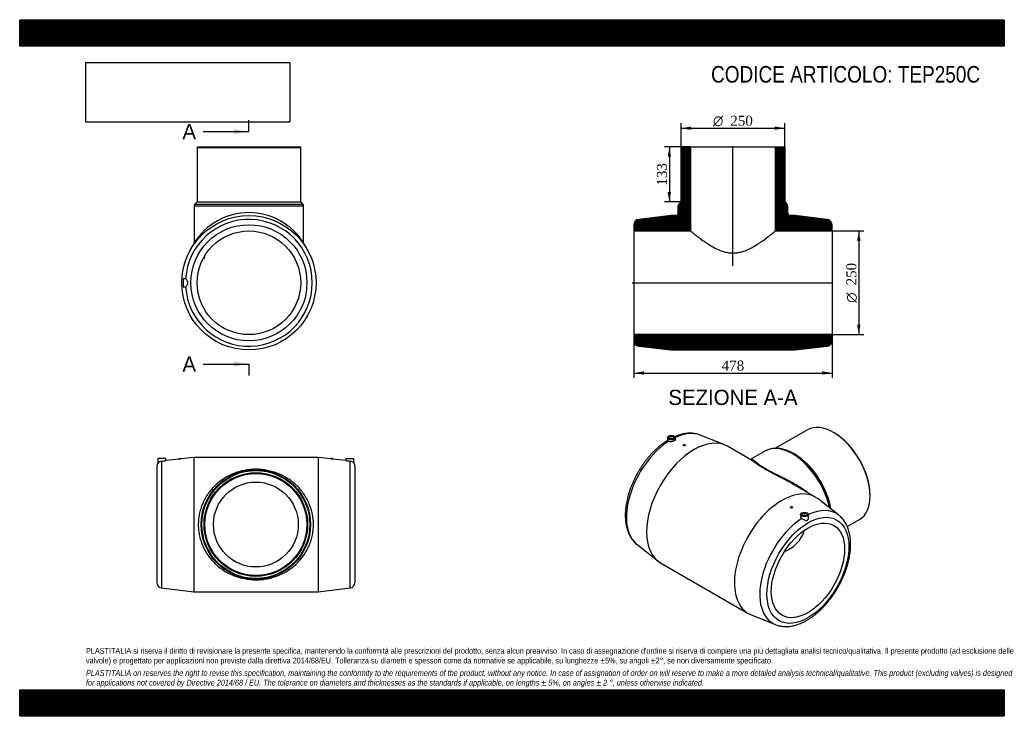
# Model space of a CAD drawing. Header units: millimetres. Extents: x 0 to 2376, y 0 to 1680.
import ezdxf
from ezdxf.enums import TextEntityAlignment as Align
from ezdxf.lldxf.tags import DXFTag

# ---------------------------------------------------------------- set-up
doc = ezdxf.new("R2010")
doc.units = ezdxf.units.MM
doc.header["$LTSCALE"] = 8
for name, color, linetype in [('Default', 7, 'Continuous'), ('DV4_Default', 7, 'Continuous'), ('TEP250C', 7, 'Continuous')]:
    doc.layers.add(name, color=color, linetype=linetype)
doc.styles.add('SEACAD_Solid_Edge_ANSI', font='seans.ttf')
doc.styles.add('SEACAD_Solid_Edge_ANSI1_Symbols', font='semeca1.ttf')
doc.styles.add('SEACAD_Times_New_Roman', font='times.ttf')
tags = doc.linetypes.add('CENTER2', pattern=[28.575, 19.05, -3.175, 3.175, -3.175]).pattern_tags.tags
tags[10:11] = [DXFTag(74, 4), DXFTag(75, 0), DXFTag(340, '0'), DXFTag(46, 0.0), DXFTag(50, 0.0), DXFTag(44, 0.0), DXFTag(45, 0.0)]
tags[8:9] = [DXFTag(74, 4), DXFTag(75, 0), DXFTag(340, '0'), DXFTag(46, 0.0), DXFTag(50, 0.0), DXFTag(44, 0.0), DXFTag(45, 0.0)]
tags[6:7] = [DXFTag(74, 4), DXFTag(75, 0), DXFTag(340, '0'), DXFTag(46, 0.0), DXFTag(50, 0.0), DXFTag(44, 0.0), DXFTag(45, 0.0)]
tags[4:5] = [DXFTag(74, 4), DXFTag(75, 0), DXFTag(340, '0'), DXFTag(46, 0.0), DXFTag(50, 0.0), DXFTag(44, 0.0), DXFTag(45, 0.0)]
doc.dimstyles.new('ANSImm', dxfattribs={"dimtxt": 24, "dimasz": 24, "dimexe": 12, "dimexo": 0, "dimgap": 6, "dimtad": 1, "dimdsep": 46, "dimtxsty": 'SEACAD_Times_New_Roman', "dimblk1": '_SE_FILLED', "dimblk2": '_SE_FILLED', "dimsah": 1, "dimcen": 12, "dimazin": 0, "dimtfac": 0.85, "dimtdec": 3, "dimtofl": 0, "dimtmove": 0, "dimatfit": 3, "dimfxl": 1, "dimarcsym": 0})
picture_1 = doc.add_image_def('image1.jpg', size_in_pixel=(4302, 1260))

# ---------------------------------------------------------------- blocks, each defined once
blk = doc.blocks.new('SE')
at = {"layer": 'TEP250C', "color": 7, "linetype": 'Continuous'}
for p, q in [((333.4, 621.5), (333, 609.7)), ((352.4, 621.5), (333.4, 621.5)), ((352.6, 616.6), (352.4, 621.5)), ((384.5, 620.3), (352.6, 616.6)), ((384.4, 621.5), (389.4, 621.5)), ((384.4, 621.5), (384.4, 620.3)), ((419.9, 624.5), (389.4, 620.9)), ((389.4, 620.9), (389.4, 621.5)), ((419.9, 624.5), (419.9, 300.5)), ((719.9, 624.5), (419.9, 624.5)), ((719.9, 624.5), (719.9, 300.5)), ((750.5, 620.9), (719.9, 624.5)), ((755.4, 621.5), (750.4, 621.5)), ((750.4, 621.5), (750.4, 620.9)), ((755.4, 620.3), (755.4, 621.5)), ((787.3, 616.6), (755.4, 620.3)), ((787.4, 621.5), (787.3, 616.6)), ((787.4, 621.5), (806.4, 621.5)), ((806.9, 609.7), (806.4, 621.5)), ((330.9, 602.5), (330.9, 322.4)), ((342.4, 615.2), (342.4, 309.5)), ((797.4, 309.5), (797.4, 615.2)), ((808.9, 602.5), (808.9, 322.4)), ((342.4, 309.5), (419.9, 300.5)), ((719.9, 300.5), (797.4, 309.5)), ((419.9, 300.5), (719.9, 300.5))]:
    blk.add_line(p, q, dxfattribs=at)
for radius in [132, 130.2, 125, 123, 102.3]:
    blk.add_circle((569.9, 462.5), radius, dxfattribs=at)
for centre, radius, start, end in [((368.3, 780.9), 161.4, 275.7305, 277.5177), ((771.6, 780.9), 161.4, 262.4823, 264.2695), ((343.9, 602.5), 13, 146.6502, 180), ((343.8, 602.2), 13.1, 95.7747, 145.1924), ((324.5, 773.4), 159.2, 276.4824, 280.1808), ((815.4, 773.4), 159.2, 259.8192, 263.5176), ((796.1, 602.2), 13.1, 34.8076, 84.2253), ((795.9, 602.5), 13, 0, 33.3416), ((343.9, 322.4), 13, 180, 263.3759), ((795.9, 322.4), 13, 276.6241, 0)]:
    blk.add_arc(centre, radius, start, end, dxfattribs=at)
blk.add_open_spline([(430.9, 462.5), (430.9, 467.2), (431.2, 472), (432.3, 481.4), (433.1, 486.1), (435.1, 495.2), (436.4, 499.6), (439.4, 508.3), (441.1, 512.6), (446.8, 524.9), (451.3, 532.5), (459.1, 542.9), (461.8, 546.3), (467.6, 552.7), (470.6, 555.7), (476.8, 561.4), (480, 564.1), (486.7, 569.2), (490.2, 571.7), (501, 578.4), (508.5, 582.3), (520.6, 587.1), (524.7, 588.5), (533.3, 591.1), (537.8, 592.2), (546.7, 593.9), (551.3, 594.6), (558.4, 595.3), (560.8, 595.4), (565.5, 595.7), (567.9, 595.7), (575, 595.7), (579.7, 595.5), (586.7, 594.8), (589, 594.5), (593.6, 593.8), (595.9, 593.4), (602.6, 592), (607, 591), (615.5, 588.4), (619.7, 586.9), (631.8, 582.1), (639.4, 578.2), (650, 571.5), (653.5, 569.1), (660.1, 563.9), (663.4, 561.2), (672.7, 552.5), (678.4, 546.2), (686.1, 535.8), (688.5, 532.2), (693, 524.6), (695.1, 520.6), (700.8, 508.3), (703.8, 499.7), (706.3, 488.2), (706.8, 485.9), (707.6, 481.2), (707.9, 478.9), (708.7, 471.9), (708.9, 467.2), (708.9, 460.1), (708.9, 457.7), (708.6, 453), (708.4, 450.6), (707.6, 443.5), (706.8, 438.9), (704.8, 429.9), (703.6, 425.4), (700.6, 416.7), (698.9, 412.5), (693.2, 400.1), (688.6, 392.6), (680.9, 382.1), (678.1, 378.7), (672.4, 372.3), (669.4, 369.3), (660.1, 360.7), (653.5, 355.7), (642.8, 348.9), (639, 346.8), (631.4, 342.9), (627.5, 341.1), (619.5, 337.9), (615.3, 336.4), (606.8, 333.9), (602.3, 332.8), (593.3, 331), (588.8, 330.4), (579.4, 329.4), (574.6, 329.2), (565.1, 329.2), (560.4, 329.5), (551.1, 330.4), (546.4, 331.1), (532.9, 333.7), (524.4, 336.3), (512.3, 341.2), (508.3, 342.9), (500.8, 346.8), (497.1, 348.9), (486.4, 355.6), (479.8, 360.7), (470.4, 369.4), (467.4, 372.4), (461.7, 378.8), (459, 382.1), (451.4, 392.4), (446.8, 399.9), (441.1, 412.3), (439.4, 416.5), (436.4, 425.2), (435.1, 429.7), (433.1, 438.8), (432.3, 443.4), (431.2, 452.9), (430.9, 457.7), (430.9, 462.5)], degree=3, knots=[0, 0, 0, 0, 0.015625, 0.015625, 0.03125, 0.03125, 0.046875, 0.046875, 0.0625, 0.0625, 0.09375, 0.09375, 0.109375, 0.109375, 0.125, 0.125, 0.140625, 0.140625, 0.15625, 0.15625, 0.1875, 0.1875, 0.203125, 0.203125, 0.21875, 0.21875, 0.234375, 0.234375, 0.242188, 0.242188, 0.25, 0.25, 0.265625, 0.265625, 0.273438, 0.273438, 0.28125, 0.28125, 0.296875, 0.296875, 0.3125, 0.3125, 0.34375, 0.34375, 0.359375, 0.359375, 0.375, 0.375, 0.40625, 0.40625, 0.421875, 0.421875, 0.4375, 0.4375, 0.46875, 0.46875, 0.476563, 0.476563, 0.484375, 0.484375, 0.5, 0.5, 0.507813, 0.507813, 0.515625, 0.515625, 0.53125, 0.53125, 0.546875, 0.546875, 0.5625, 0.5625, 0.59375, 0.59375, 0.609375, 0.609375, 0.625, 0.625, 0.65625, 0.65625, 0.671875, 0.671875, 0.6875, 0.6875, 0.703125, 0.703125, 0.71875, 0.71875, 0.734375, 0.734375, 0.75, 0.75, 0.765625, 0.765625, 0.78125, 0.78125, 0.8125, 0.8125, 0.828125, 0.828125, 0.84375, 0.84375, 0.875, 0.875, 0.890625, 0.890625, 0.90625, 0.90625, 0.9375, 0.9375, 0.953125, 0.953125, 0.96875, 0.96875, 0.984375, 0.984375, 1, 1, 1, 1], dxfattribs=at)
blk = doc.blocks.new('SE1')
at = {"layer": 'TEP250C', "color": 7, "linetype": 'Continuous'}
for p, q in [((1901.3, 690.9), (1823.9, 646.3)), ((1563.2, 672.2), (1562.9, 664.9)), ((1570.7, 669.4), (1570.7, 668.9)), ((1574.7, 668.9), (1574.7, 669.4)), ((1582.4, 667.8), (1582.2, 672.2)), ((1701.2, 654.5), (1642.3, 678.1)), ((1965.2, 683.9), (1963.8, 684.7)), ((1601.3, 654.1), (1601.3, 653.2)), ((1606.3, 653.6), (1606.3, 654.1)), ((1764.1, 618.8), (1708.2, 651.1)), ((1798.4, 639.6), (1764.4, 620)), ((1871.1, 631.2), (1867.4, 633.4)), ((1920.3, 528.6), (1864.4, 560.9)), ((1976.6, 485.1), (1926.7, 524.3)), ((2052.1, 531.6), (2052.1, 533.2)), ((1860.1, 504.7), (1860.1, 504.2)), ((1865.1, 503.8), (1865.1, 504.7)), ((1884.3, 486.8), (1884.1, 482.5)), ((1891.7, 484.1), (1891.7, 483.6)), ((1895.7, 483.6), (1895.7, 484.1)), ((1903.5, 479.8), (1903.2, 486.8)), ((1997.1, 457.6), (2026.3, 474.4)), ((1489.8, 414), (1539.8, 374.8)), ((1546.2, 370.5), (1758.3, 248)), ((1765.2, 244.7), (1824.1, 221))]:
    blk.add_line(p, q, dxfattribs=at)
for centre, major_axis, start_param, end_param in [((1963.8, 582.6), (-62.5, 108.3), 3.141593, 6.283185), ((1627.2, 510.8), (-81, -140.3), 3.141593, 6.283185), ((1572.7, 669.4), (-2, 0), 2.647628, 6.283185), ((1572.7, 669.4), (-2, 0), 0, 0.493965), ((1572.4, 542.4), (-76.5, -132.5), 3.223801, 3.836097), ((1965.2, 583.5), (61.5, -106.5), 0.785398, 2.356194), ((1572.4, 542.4), (-76.5, -132.5), 3.990481, 6.200977), ((1864.4, 525.3), (-66, 114.3), 4.201734, 6.283185), ((1867.4, 527), (-65.1, 112.8), 5.258628, 5.602301), ((1871.1, 529.2), (-62.5, 108.3), 4.132119, 5.497787), ((1867.4, 527), (-65.1, 112.8), 4.166535, 5.258628), ((1839.3, 388.3), (-81, -140.3), 3.059384, 6.283185), ((1894.1, 356.7), (-76.5, -132.5), 3.059384, 3.842213), ((1894.1, 356.7), (-76.5, -132.5), 3.990481, 6.363494), ((1893.7, 484.1), (2, 0), 0, 3.635557), ((1893.7, 484.1), (2, 0), 5.789221, 6.283185), ((1839.3, 388.3), (-81, -140.3), 0, 0.082209), ((1894.1, 356.7), (-76.5, -132.5), 0.080309, 0.082209)]:
    blk.add_ellipse(centre, major_axis=major_axis, ratio=0.57735, start_param=start_param, end_param=end_param, dxfattribs=at)
for centre, major_axis in [((1572.7, 672.1), (-9.5, 0)), ((1572.7, 672.1), (-5.75, 0)), ((1603.8, 654.1), (2.5, 0)), ((1862.6, 504.7), (-2.5, 0)), ((1902.2, 352), (-70, -121.3)), ((1902.2, 352), (-62.5, -108.3)), ((1893.7, 486.7), (9.5, 0)), ((1893.7, 486.7), (5.75, 0))]:
    blk.add_ellipse(centre, major_axis=major_axis, ratio=0.57735, dxfattribs=at)
for points, knots in [([(1582.4, 667.8), (1582.4, 667.2), (1582.2, 666.6), (1581.2, 665.3), (1580.5, 664.7), (1578.6, 663.6), (1577.5, 663.2), (1575.1, 662.5), (1573.7, 662.2), (1571.1, 662), (1569.8, 662), (1567.5, 662.4), (1566.4, 662.7), (1565.5, 663.1)], [0.2517343, 0.2517343, 0.2517343, 0.2517343, 0.375, 0.375, 0.5, 0.5, 0.625, 0.625, 0.75, 0.75, 0.875, 0.875, 1, 1, 1, 1]), ([(1642.3, 678.1), (1640.7, 678.7), (1637.9, 679.8), (1633, 681.1), (1628.1, 682), (1622.9, 682.6), (1617.6, 682.8), (1612.2, 682.6), (1606.7, 682), (1601.1, 681), (1595.4, 679.6), (1589.6, 677.9), (1584.8, 676.1), (1582, 674.9), (1581, 674.6)], [0, 0, 0, 0, 0.0694067, 0.1425829, 0.216169, 0.2903008, 0.365075, 0.4405426, 0.5167082, 0.5935334, 0.6709451, 0.7488474, 0.8271346, 0.8647073, 0.8647073, 0.8647073, 0.8647073]), ([(1562.9, 665), (1561.2, 663.9), (1557.8, 661.8), (1552.3, 657.9), (1546.7, 653.6), (1541.1, 649), (1535.6, 644.1), (1530.3, 638.9), (1525, 633.5), (1519.9, 627.8), (1514.9, 621.9), (1510.1, 615.8), (1505.4, 609.5), (1500.9, 603), (1496.7, 596.4), (1492.6, 589.6), (1488.7, 582.7), (1485, 575.7), (1481.6, 568.6), (1478.4, 561.5), (1475.5, 554.2), (1472.8, 547), (1470.4, 539.7), (1468.3, 532.5), (1466.4, 525.2), (1464.8, 518), (1463.5, 510.8), (1462.5, 503.7), (1461.8, 496.7), (1461.4, 489.8), (1461.3, 483.1), (1461.6, 476.4), (1462.1, 470), (1463, 463.7), (1464.1, 457.6), (1465.6, 451.8), (1467.5, 446.2), (1469.6, 440.8), (1472, 435.7), (1474.7, 431), (1477.7, 426.5), (1481, 422.4), (1484.5, 418.7), (1487.5, 415.8), (1489.3, 414.5), (1489.9, 414)], [0.0010955, 0.0010955, 0.0010955, 0.0010955, 0.0212503, 0.0450976, 0.0689278, 0.0927364, 0.1165215, 0.1402825, 0.1640201, 0.1877362, 0.2114328, 0.2351127, 0.2587788, 0.2824343, 0.3060822, 0.3297261, 0.3533691, 0.3770142, 0.4006643, 0.4243225, 0.4479924, 0.4716774, 0.4953806, 0.5191054, 0.5428546, 0.5666309, 0.5904364, 0.6142725, 0.6381393, 0.6620355, 0.6859577, 0.7098993, 0.7338494, 0.7577883, 0.7816945, 0.8055406, 0.8292946, 0.8529211, 0.8763849, 0.8996549, 0.9227085, 0.9455357, 0.9681416, 0.9905465, 1, 1, 1, 1]), ([(1565.5, 663.1), (1564.6, 663.6), (1563.9, 664), (1563.1, 664.6), (1562.9, 664.8), (1562.9, 664.9)], [0, 0, 0, 0, 0.125, 0.125, 0.2463397, 0.2463397, 0.2463397, 0.2463397]), ([(1606.3, 653.6), (1606.3, 653.2), (1606.1, 652.9), (1605.1, 652.4), (1604.5, 652.2), (1603.2, 652.1), (1602.5, 652.2), (1601.6, 652.6), (1601.3, 652.9), (1601.3, 653.2)], [0.5000691, 0.5000691, 0.5000691, 0.5000691, 0.625, 0.625, 0.75, 0.75, 0.875, 0.875, 1, 1, 1, 1]), ([(1857.6, 638.4), (1857.6, 638.5), (1855.9, 639.3), (1852.2, 640.8), (1846.9, 642.7), (1841.7, 644.2), (1836.5, 645.3), (1831.4, 646), (1826.4, 646.4), (1821.5, 646.3), (1816.8, 645.9), (1812.2, 645), (1807.8, 643.8), (1803.6, 642.3), (1800.4, 640.8), (1798.9, 639.9), (1798.6, 639.6)], [0, 0, 0, 0, 0.001241, 0.084078, 0.166874, 0.249574, 0.33211, 0.414403, 0.496364, 0.577911, 0.658976, 0.739522, 0.819557, 0.899135, 0.97836, 1, 1, 1, 1]), ([(1764.4, 620), (1764.2, 619.9), (1763.7, 619.6), (1763.1, 619.6), (1762.8, 619.6), (1762.7, 619.6)], [0, 0, 0, 0, 0.1459546, 0.3190339, 0.3854606, 0.3854606, 0.3854606, 0.3854606]), ([(1848.9, 569.4), (1847.8, 570), (1846.6, 570.6), (1841.3, 573.4), (1837.2, 575.6), (1828.8, 579.8), (1824.6, 581.9), (1816.6, 586.1), (1812.7, 588.1), (1807, 591.1), (1805.2, 592.2), (1801.6, 594.1), (1799.9, 595.1), (1794.9, 598), (1791.8, 599.9), (1787.5, 602.6), (1786.2, 603.5), (1783.6, 605.2), (1782.4, 606), (1778.9, 608.4), (1776.8, 609.9), (1773.1, 612.6), (1771.4, 613.8), (1767.6, 616.6), (1765.7, 617.9), (1764.1, 618.8)], [0.1832409, 0.1832409, 0.1832409, 0.1832409, 0.1875, 0.1875, 0.203125, 0.203125, 0.21875, 0.21875, 0.234375, 0.234375, 0.2421875, 0.2421875, 0.25, 0.25, 0.265625, 0.265625, 0.2734375, 0.2734375, 0.28125, 0.28125, 0.296875, 0.296875, 0.3125, 0.3125, 0.3356679, 0.3356679, 0.3356679, 0.3356679]), ([(1764.4, 620), (1764.5, 620), (1764.5, 620.1), (1765.1, 620.3), (1765.7, 620.4), (1767, 620.2), (1767.7, 619.9), (1770.1, 618.6), (1772.1, 617.1), (1776, 614), (1777.4, 612.8), (1780.8, 610.2), (1782.6, 608.7), (1785.8, 606.4), (1787, 605.6), (1789.4, 603.9), (1790.7, 603.1), (1794.8, 600.4), (1797.7, 598.6), (1802.6, 595.8), (1804.3, 594.8), (1807.8, 592.9), (1809.7, 591.9), (1815.3, 588.9), (1819.2, 587), (1827.2, 583), (1831.3, 581), (1839.6, 576.9), (1843.7, 574.8), (1856.1, 568.6), (1864.2, 564.3), (1876.1, 557.3), (1880.1, 554.9), (1887.7, 550), (1891.4, 547.5), (1897.7, 542.9), (1900.3, 540.9), (1902.9, 538.8)], [0.623372, 0.623372, 0.623372, 0.623372, 0.625, 0.625, 0.640625, 0.640625, 0.65625, 0.65625, 0.6875, 0.6875, 0.703125, 0.703125, 0.71875, 0.71875, 0.7265625, 0.7265625, 0.734375, 0.734375, 0.75, 0.75, 0.7578125, 0.7578125, 0.765625, 0.765625, 0.78125, 0.78125, 0.796875, 0.796875, 0.8125, 0.8125, 0.84375, 0.84375, 0.859375, 0.859375, 0.875, 0.875, 0.8867293, 0.8867293, 0.8867293, 0.8867293]), ([(1860.1, 504.2), (1860.1, 504.2), (1860.1, 504.2), (1860.1, 503.7), (1860.4, 503.3), (1861.3, 502.6), (1862, 502.4), (1862.6, 502.4)], [0.7498336, 0.7498336, 0.7498336, 0.7498336, 0.75, 0.75, 0.875, 0.875, 1, 1, 1, 1]), ([(1862.6, 502.4), (1863.3, 502.3), (1863.9, 502.5), (1864.9, 503), (1865.1, 503.4), (1865.1, 503.8)], [0, 0, 0, 0, 0.125, 0.125, 0.2498246, 0.2498246, 0.2498246, 0.2498246]), ([(1824, 221.1), (1824.3, 221), (1826, 220.2), (1829.6, 219), (1834.5, 217.8), (1839.5, 216.9), (1844.7, 216.5), (1850, 216.4), (1855.4, 216.6), (1861, 217.3), (1866.6, 218.4), (1872.3, 219.8), (1878.1, 221.7), (1883.9, 223.9), (1889.7, 226.4), (1895.6, 229.4), (1901.4, 232.7), (1907.2, 236.3), (1912.9, 240.3), (1918.6, 244.5), (1924.2, 249.1), (1929.7, 254), (1935.1, 259.1), (1940.3, 264.5), (1945.5, 270.1), (1950.5, 275.9), (1955.4, 282), (1960.1, 288.3), (1964.6, 294.7), (1968.9, 301.3), (1973, 308), (1977, 314.9), (1980.7, 321.9), (1984.1, 329), (1987.4, 336.1), (1990.4, 343.3), (1993.1, 350.6), (1995.6, 357.8), (1997.8, 365.1), (1999.7, 372.4), (2001.4, 379.6), (2002.7, 386.8), (2003.8, 393.9), (2004.5, 400.9), (2005, 407.8), (2005.1, 414.6), (2005, 421.3), (2004.5, 427.8), (2003.7, 434.1), (2002.6, 440.2), (2001.2, 446.1), (1999.4, 451.8), (1997.4, 457.2), (1995, 462.3), (1992.4, 467.1), (1989.4, 471.6), (1986.2, 475.8), (1982.8, 479.7), (1979.5, 482.8), (1977.5, 484.3), (1976.7, 485)], [0, 0, 0, 0, 0.003391, 0.019925, 0.036524, 0.053222, 0.07005, 0.087026, 0.104161, 0.121453, 0.138891, 0.156458, 0.174131, 0.191886, 0.2097, 0.227551, 0.245423, 0.263301, 0.281173, 0.299034, 0.316879, 0.334706, 0.352515, 0.370307, 0.388082, 0.405842, 0.423589, 0.441325, 0.459053, 0.476775, 0.494493, 0.51221, 0.529928, 0.547649, 0.565376, 0.583111, 0.600857, 0.618616, 0.63639, 0.654183, 0.671995, 0.689829, 0.707686, 0.725565, 0.743467, 0.76139, 0.779328, 0.797275, 0.815217, 0.833138, 0.851019, 0.868836, 0.886563, 0.904174, 0.921645, 0.938956, 0.956098, 0.973073, 0.989893, 1, 1, 1, 1]), ([(1884.1, 482.5), (1884.1, 482.4), (1884.1, 482.3), (1884.1, 481.3), (1884.4, 480.4), (1885.5, 478.8), (1886.3, 478), (1887.2, 477.4)], [0.7332753, 0.7332753, 0.7332753, 0.7332753, 0.75, 0.75, 0.875, 0.875, 1, 1, 1, 1]), ([(1887.2, 477.4), (1888.2, 476.7), (1889.4, 476.1), (1891.7, 474.8), (1892.9, 474.2), (1895.3, 473.2), (1896.4, 472.8), (1898.1, 472.5), (1898.7, 472.5), (1899.8, 472.6), (1900.3, 472.7), (1901.2, 473.3), (1901.7, 473.7), (1902.4, 474.6), (1902.6, 475.1), (1903.3, 476.8), (1903.5, 478), (1903.6, 479.4), (1903.6, 479.6), (1903.5, 479.8)], [0, 0, 0, 0, 0.125, 0.125, 0.25, 0.25, 0.375, 0.375, 0.4375, 0.4375, 0.5, 0.5, 0.5625, 0.5625, 0.625, 0.625, 0.75, 0.75, 0.7703141, 0.7703141, 0.7703141, 0.7703141]), ([(1845.5, 397.1), (1846, 397.3), (1846.5, 397.5), (1849.9, 399), (1852.7, 400.5), (1860.9, 405.1), (1866, 408.6), (1872.9, 414.6), (1875.1, 416.7), (1879.3, 421.1), (1881.2, 423.5), (1886.4, 430.7), (1889.1, 435.9), (1891.8, 443.6), (1892.4, 445.7), (1892.8, 447.8)], [0.3567427, 0.3567427, 0.3567427, 0.3567427, 0.359375, 0.359375, 0.375, 0.375, 0.40625, 0.40625, 0.421875, 0.421875, 0.4375, 0.4375, 0.46875, 0.46875, 0.4806282, 0.4806282, 0.4806282, 0.4806282])]:
    blk.add_open_spline(points, degree=3, knots=knots, dxfattribs=at)
blk.add_open_spline([(1864.4, 560.9), (1859.3, 563.8), (1854.1, 566.7), (1848.9, 569.4)], degree=3, dxfattribs=at)
blk = doc.blocks.new('SE2')
at = {"layer": 'TEP250C', "color": 7, "linetype": 'Continuous'}
for p, q in [((430.1, 1373.5), (428.1, 1371.5)), ((428.1, 1371.5), (678.1, 1371.5)), ((428.1, 1371.5), (428.1, 1240.5)), ((430.1, 1373.5), (676.1, 1373.5)), ((678.1, 1371.5), (676.1, 1373.5)), ((678.1, 1240.5), (678.1, 1371.5)), ((428.1, 1240.5), (422.9, 1235.2)), ((428.1, 1240.5), (678.1, 1240.5)), ((683.4, 1235.2), (678.1, 1240.5)), ((421.1, 1231), (685.1, 1231)), ((421.1, 1231), (421.1, 1141.7)), ((422.9, 1235.2), (683.4, 1235.2)), ((685.1, 1141.6), (685.1, 1231)), ((443.9, 1106.2), (446.1, 1105)), ((447.1, 1106.8), (444.9, 1108)), ((446.1, 1105), (447.1, 1106.8)), ((400.4, 1055.2), (394.1, 1055)), ((394.1, 1055), (394.1, 1036)), ((394.1, 1036), (400.4, 1035.8))]:
    blk.add_line(p, q, dxfattribs=at)
for radius in [162, 140.1, 125]:
    blk.add_circle((553.1, 1045.5), radius, dxfattribs=at)
for centre, radius, start, end in [((427.1, 1231), 6, 135, 180), ((553.1, 1059), 155.7, 32.0536, 147.9464), ((679.1, 1231), 6, 0, 45), ((553.1, 1045.5), 153, 183.6377, 176.3623), ((414.3, 1141.5), 6.8, 327.892, 1.3215), ((692, 1141.6), 6.91, 179.5839, 212.3978)]:
    blk.add_arc(centre, radius, start, end, dxfattribs=at)
blk.add_open_spline([(400.5, 1035.8), (400.6, 1035.8), (400.9, 1036.2), (401.9, 1037.2), (402.5, 1038), (403.7, 1039.6), (404.4, 1040.6), (405.3, 1042.3), (405.5, 1042.9), (405.9, 1044.1), (406, 1044.8), (406, 1046.2), (405.9, 1046.8), (405.5, 1048.1), (405.3, 1048.7), (404.4, 1050.3), (403.7, 1051.3), (402.5, 1053), (401.9, 1053.7), (400.9, 1054.8), (400.6, 1055.1), (400.5, 1055.2)], degree=3, knots=[0, 0, 0, 0, 0.125, 0.125, 0.25, 0.25, 0.375, 0.375, 0.4375, 0.4375, 0.5, 0.5, 0.5625, 0.5625, 0.625, 0.625, 0.75, 0.75, 0.875, 0.875, 1, 1, 1, 1], dxfattribs=at)
blk = doc.blocks.new('SE4')
at = {"color": 7, "linetype": 'Continuous', "style": 'SEACAD_Solid_Edge_ANSI'}
blk.add_text('A', height=36.8, dxfattribs=at).set_placement((392.7, 1428.6), align=Align.TOP_LEFT)
blk = doc.blocks.new('SE5')
at = {"color": 7, "linetype": 'Continuous', "style": 'SEACAD_Solid_Edge_ANSI'}
blk.add_text('A', height=36.8, dxfattribs=at).set_placement((392.7, 867.9), align=Align.TOP_LEFT)
blk = doc.blocks.new('SEANNOT_GROUP')
at = {"linetype": 'Continuous'}
blk.add_hatch(color=7, dxfattribs=at).paths.add_polyline_path([(516.3, 1404.1), (553.1, 1410.2), (516.3, 1416.3)])
at = {"color": 7, "linetype": 'Continuous'}
blk.add_lwpolyline([(442.7, 1410.2), (553.1, 1410.2)], dxfattribs=at)
blk = doc.blocks.new('SEANNOT_GROUP1')
at = {"linetype": 'Continuous'}
blk.add_hatch(color=7, dxfattribs=at).paths.add_polyline_path([(516.3, 843.4), (553.1, 849.5), (516.3, 855.6)])
at = {"color": 7, "linetype": 'Continuous'}
blk.add_lwpolyline([(442.7, 849.5), (553.1, 849.5)], dxfattribs=at)
blk = doc.blocks.new('SE3')
at = {"layer": 'Default', "color": 7, "linetype": 'CENTER2'}
for p, q in [((553.1, 1410.2), (553.1, 1437.8)), ((553.1, 849.5), (553.1, 821.9))]:
    blk.add_line(p, q, dxfattribs=at)
at = {"layer": 'Default', "color": 7, "linetype": 'CENTER2', "const_width": 0.0001}
blk.add_lwpolyline([(553.1, 1410.2), (553.1, 849.5)], dxfattribs=at)
at = {"layer": 'Default'}
for name in ['SE4', 'SEANNOT_GROUP', 'SE5', 'SEANNOT_GROUP1']:
    blk.add_blockref(name, (0, 0), dxfattribs=at)
blk = doc.blocks.new('SE6')
at = {"layer": 'TEP250C', "linetype": 'Continuous'}
h = blk.add_hatch(dxfattribs=at)
h.set_pattern_fill('LINE', scale=0.629921, angle=45, style=0)
edge = h.paths.add_edge_path()
edge.add_line((1482.2, 1170.5), (1618.9, 1170.5))
edge.add_line((1618.9, 1170.5), (1618.9, 1373.5))
edge.add_line((1618.9, 1373.5), (1598.2, 1373.5))
edge.add_line((1598.2, 1373.5), (1596.2, 1371.5))
edge.add_line((1596.2, 1371.5), (1596.2, 1240.5))
edge.add_line((1596.2, 1240.5), (1591, 1235.2))
edge.add_arc((1595.2, 1231), 6, 135, 180)
edge.add_line((1589.2, 1231), (1589.2, 1214.5))
edge.add_arc((1582.2, 1214.5), 7, 270, 360, ccw=False)
edge.add_line((1582.2, 1207.5), (1571.2, 1207.5))
edge.add_line((1571.2, 1207.5), (1493.7, 1198.5))
edge.add_arc((1495.2, 1185.6), 13, 96.6241, 180)
edge.add_line((1482.2, 1185.6), (1482.2, 1170.5))
h = blk.add_hatch(dxfattribs=at)
h.set_pattern_fill('LINE', scale=0.629921, angle=45, style=0)
edge = h.paths.add_edge_path()
edge.add_line((1823.5, 1170.5), (1960.2, 1170.5))
edge.add_line((1960.2, 1170.5), (1960.2, 1185.6))
edge.add_arc((1947.2, 1185.6), 13, 0, 83.3759)
edge.add_line((1948.7, 1198.5), (1871.2, 1207.5))
edge.add_line((1871.2, 1207.5), (1860.2, 1207.5))
edge.add_arc((1860.2, 1214.5), 7, 180, 270, ccw=False)
edge.add_line((1853.2, 1214.5), (1853.2, 1231))
edge.add_arc((1847.2, 1231), 6, 0, 45)
edge.add_line((1851.5, 1235.2), (1846.2, 1240.5))
edge.add_line((1846.2, 1240.5), (1846.2, 1371.5))
edge.add_line((1846.2, 1371.5), (1844.2, 1373.5))
edge.add_line((1844.2, 1373.5), (1823.5, 1373.5))
edge.add_line((1823.5, 1373.5), (1823.5, 1170.5))
h = blk.add_hatch(dxfattribs=at)
h.set_pattern_fill('LINE', scale=0.629921, angle=45, style=0)
edge = h.paths.add_edge_path()
edge.add_line((1482.2, 920.5), (1482.2, 905.4))
edge.add_arc((1495.2, 905.4), 13, 180, 263.3759)
edge.add_line((1493.7, 892.5), (1571.2, 883.5))
edge.add_line((1571.2, 883.5), (1871.2, 883.5))
edge.add_line((1871.2, 883.5), (1948.7, 892.5))
edge.add_arc((1947.2, 905.4), 13, 276.6241, 360)
edge.add_line((1960.2, 905.4), (1960.2, 920.5))
edge.add_line((1960.2, 920.5), (1482.2, 920.5))
at = {"layer": 'DV4_Default', "color": 7, "linetype": 'CENTER2'}
for p, q in [((1721.2, 1086.3), (1721.2, 1375.2)), ((1478.3, 1045.5), (1962, 1045.5))]:
    blk.add_line(p, q, dxfattribs=at)
at = {"layer": 'TEP250C', "color": 7, "linetype": 'Continuous'}
for p, q in [((1596.2, 1371.5), (1598.2, 1373.5)), ((1596.2, 1240.5), (1596.2, 1371.5)), ((1598.2, 1373.5), (1618.9, 1373.5)), ((1618.9, 1373.5), (1823.5, 1373.5)), ((1618.9, 1373.5), (1618.9, 1170.5)), ((1823.5, 1170.5), (1823.5, 1373.5)), ((1823.5, 1373.5), (1844.2, 1373.5)), ((1844.2, 1373.5), (1846.2, 1371.5)), ((1846.2, 1371.5), (1846.2, 1240.5)), ((1591, 1235.2), (1596.2, 1240.5)), ((1846.2, 1240.5), (1851.5, 1235.2)), ((1589.2, 1214.5), (1589.2, 1231)), ((1853.2, 1231), (1853.2, 1214.5)), ((1571.2, 1207.5), (1493.7, 1198.5)), ((1582.2, 1207.5), (1571.2, 1207.5)), ((1871.2, 1207.5), (1860.2, 1207.5)), ((1948.7, 1198.5), (1871.2, 1207.5)), ((1482.2, 1185.6), (1482.2, 1170.5)), ((1482.2, 1170.5), (1482.2, 920.5)), ((1482.2, 1170.5), (1618.9, 1170.5)), ((1823.5, 1170.5), (1960.2, 1170.5)), ((1960.2, 1170.5), (1960.2, 1185.6)), ((1960.2, 1170.5), (1960.2, 920.5)), ((1482.2, 920.5), (1482.2, 905.4)), ((1960.2, 920.5), (1482.2, 920.5)), ((1960.2, 905.4), (1960.2, 920.5)), ((1493.7, 892.5), (1571.2, 883.5)), ((1571.2, 883.5), (1871.2, 883.5)), ((1871.2, 883.5), (1948.7, 892.5))]:
    blk.add_line(p, q, dxfattribs=at)
for centre, radius, start, end in [((1582.2, 1214.5), 7, 270, 0), ((1595.2, 1231), 6, 135, 180), ((1847.2, 1231), 6, 0, 45), ((1860.2, 1214.5), 7, 180, 270), ((1495.2, 1185.6), 13, 96.6241, 180), ((1947.2, 1185.6), 13, 0, 83.3759), ((1495.2, 905.4), 13, 180, 263.3759), ((1947.2, 905.4), 13, 276.6241, 360)]:
    blk.add_arc(centre, radius, start, end, dxfattribs=at)
blk.add_open_spline([(1618.9, 1170.5), (1618.9, 1170.5), (1619.7, 1169.9), (1621.9, 1168.1), (1622.8, 1167.4), (1624.9, 1165.7), (1626.1, 1164.7), (1628.8, 1162.5), (1630.3, 1161.4), (1633.6, 1158.8), (1635.4, 1157.4), (1641, 1153.2), (1645.1, 1150.1), (1651.9, 1145.3), (1654.2, 1143.7), (1659.2, 1140.4), (1661.7, 1138.7), (1669.6, 1133.9), (1675.2, 1130.7), (1687.1, 1124.9), (1693.5, 1122.2), (1703.6, 1119.4), (1707.1, 1118.6), (1714.2, 1117.6), (1717.7, 1117.3), (1724.8, 1117.3), (1728.4, 1117.6), (1735.4, 1118.6), (1738.9, 1119.4), (1745.7, 1121.3), (1748.9, 1122.4), (1755.3, 1124.9), (1758.4, 1126.3), (1767.4, 1130.7), (1773, 1133.9), (1780.8, 1138.8), (1783.4, 1140.4), (1788.3, 1143.7), (1790.7, 1145.4), (1797.5, 1150.2), (1801.6, 1153.2), (1807.2, 1157.5), (1808.9, 1158.8), (1812.2, 1161.4), (1813.7, 1162.5), (1817.7, 1165.8), (1819.9, 1167.5), (1822.8, 1169.9), (1823.5, 1170.5), (1823.5, 1170.5)], degree=3, knots=[0, 0, 0, 0, 0.0625, 0.0625, 0.09375, 0.09375, 0.125, 0.125, 0.15625, 0.15625, 0.1875, 0.1875, 0.25, 0.25, 0.28125, 0.28125, 0.3125, 0.3125, 0.375, 0.375, 0.4375, 0.4375, 0.46875, 0.46875, 0.5, 0.5, 0.53125, 0.53125, 0.5625, 0.5625, 0.59375, 0.59375, 0.625, 0.625, 0.6875, 0.6875, 0.71875, 0.71875, 0.75, 0.75, 0.8125, 0.8125, 0.84375, 0.84375, 0.875, 0.875, 0.9375, 0.9375, 1, 1, 1, 1], dxfattribs=at)
blk = doc.blocks.new('DMBLK31')
at = {"layer": 'Default', "linetype": 'Continuous'}
for points in [[(1506.2, 823.9), (1506.2, 831.9), (1482.2, 827.9)], [(1936.2, 823.9), (1960.2, 827.9), (1936.2, 831.9)]]:
    blk.add_hatch(color=7, dxfattribs=at).paths.add_polyline_path(points)
at = {"layer": 'Default', "color": 7, "linetype": 'Continuous'}
for p, q in [((1482.2, 920.5), (1482.2, 815.9)), ((1960.2, 920.5), (1960.2, 815.9)), ((1482.2, 827.9), (1960.2, 827.9))]:
    blk.add_line(p, q, dxfattribs=at)
at = {"layer": 'Default', "color": 7, "linetype": 'Continuous', "style": 'SEACAD_Times_New_Roman'}
blk.add_text('478', height=24, dxfattribs=at).set_placement((1693.9, 857.9), align=Align.TOP_LEFT)
blk = doc.blocks.new('_SE_FILLED')
at = {"color": 0}
blk.add_line((0, 0), (-1, 0), dxfattribs=at)
blk.add_solid([(0, 0), (-1, -0.1665), (-1, 0.1665), (0, 0)], dxfattribs=at)
blk = doc.blocks.new('GDimGGroup')
at = {"layer": 'Default', "linetype": 'Continuous'}
for points in [[(2028.9, 1146.5), (2024.9, 1170.5), (2020.9, 1146.5)], [(2028.9, 944.5), (2020.9, 944.5), (2024.9, 920.5)]]:
    blk.add_hatch(color=7, dxfattribs=at).paths.add_polyline_path(points)
at = {"layer": 'Default', "color": 7, "linetype": 'Continuous'}
for p, q in [((1960.2, 1170.5), (2036.9, 1170.5)), ((2024.9, 1170.5), (2024.9, 920.5)), ((1960.2, 920.5), (2036.9, 920.5))]:
    blk.add_line(p, q, dxfattribs=at)
for s, style, p in [('250', 'SEACAD_Times_New_Roman', (1994.9, 1039.1)), ('O', 'SEACAD_Solid_Edge_ANSI1_Symbols', (1994.9, 997.3))]:
    blk.add_text(s, height=24, rotation=90, dxfattribs=dict(at, style=style)).set_placement(p, align=Align.TOP_LEFT)
blk = doc.blocks.new('GDimGGroup1')
at = {"layer": 'Default', "linetype": 'Continuous'}
for points in [[(1620.2, 1422.4), (1596.2, 1418.4), (1620.2, 1414.4)], [(1822.2, 1422.4), (1822.2, 1414.4), (1846.2, 1418.4)]]:
    blk.add_hatch(color=7, dxfattribs=at).paths.add_polyline_path(points)
at = {"layer": 'Default', "color": 7, "linetype": 'Continuous'}
for p, q in [((1596.2, 1371.5), (1596.2, 1430.4)), ((1846.2, 1371.5), (1846.2, 1430.4)), ((1596.2, 1418.4), (1846.2, 1418.4))]:
    blk.add_line(p, q, dxfattribs=at)
for s, style, p in [('O', 'SEACAD_Solid_Edge_ANSI1_Symbols', (1673.1, 1448.4)), ('250', 'SEACAD_Times_New_Roman', (1714.8, 1448.4))]:
    blk.add_text(s, height=24, dxfattribs=dict(at, style=style)).set_placement(p, align=Align.TOP_LEFT)
blk = doc.blocks.new('DMBLK32')
at = {"layer": 'Default', "linetype": 'Continuous'}
for points in [[(1563.7, 1349.5), (1571.7, 1349.5), (1567.7, 1373.5)], [(1563.7, 1264.5), (1567.7, 1240.5), (1571.7, 1264.5)]]:
    blk.add_hatch(color=7, dxfattribs=at).paths.add_polyline_path(points)
at = {"layer": 'Default', "color": 7, "linetype": 'Continuous'}
for p, q in [((1618.9, 1373.5), (1555.7, 1373.5)), ((1567.7, 1373.5), (1567.7, 1240.5)), ((1596.2, 1240.5), (1555.7, 1240.5))]:
    blk.add_line(p, q, dxfattribs=at)
at = {"layer": 'Default', "color": 7, "linetype": 'Continuous', "style": 'SEACAD_Times_New_Roman'}
blk.add_text('133', height=24, rotation=90, dxfattribs=at).set_placement((1537.7, 1279.7), align=Align.TOP_LEFT)

msp = doc.modelspace()

# ---------------------------------------------------------------- hatches: boundary and pattern name
at = {"layer": 'Default', "linetype": 'Continuous'}
h = msp.add_hatch(dxfattribs=at)
h.set_pattern_fill('LINE', scale=0.629921, angle=45, style=0)
h.paths.add_polyline_path([(2376, 1616), (2376, 1680), (0, 1680), (0, 1616)])
for points in [[(2376, 1616), (2376, 1680), (0, 1680), (0, 1616)], [(2376, 0), (2376, 64), (0, 64), (0, 0)]]:
    msp.add_hatch(color=7, dxfattribs=at).paths.add_polyline_path(points)
h = msp.add_hatch(dxfattribs=at)
h.set_pattern_fill('LINE', scale=0.629921, angle=45, style=0)
h.paths.add_polyline_path([(2376, 0), (2376, 64), (0, 64), (0, 0)])

# ---------------------------------------------------------------- linework, layer by layer
at = {"layer": 'Default', "color": 7, "linetype": 'Continuous'}
for p, q in [((0, 1680), (2376, 1680)), ((0, 1616), (0, 1680)), ((2376, 1680), (2376, 1616)), ((2376, 1616), (0, 1616)), ((0, 64), (2376, 64)), ((0, 0), (0, 64)), ((2376, 64), (2376, 0)), ((2376, 0), (0, 0))]:
    msp.add_line(p, q, dxfattribs=at)

# ---------------------------------------------------------------- block references
at = {"layer": 'Default'}
for name in ['SE3', 'GDimGGroup1', 'SE2', 'SE6', 'GDimGGroup', 'SE1', 'SE']:
    msp.add_blockref(name, (0, 0), dxfattribs=at)

# ---------------------------------------------------------------- texts
at = {"layer": 'Default', "color": 7, "linetype": 'Continuous', "style": 'SEACAD_Solid_Edge_ANSI'}
msp.add_text('SEZIONE A-A', height=36.8, dxfattribs=at).set_placement((1565.324, 787.609), align=Align.TOP_LEFT)
at = {"layer": 'Default', "attachment_point": 1}
for s, insert, char_height, width in [('{\\fArial Narrow|b0||i0||c0|p34;\\C7;\\H40.;\\W1.;CODICE ARTICOLO: TEP250C}', (1668.367, 1568.268), 40, 678.48099), ("{\\fArial Narrow|b0||i0||c0|p34;\\C7;\\H14.;\\W1.;PLASTITALIA si riserva il diritto di revisionare la presente specifica, mantenendo la conformità alle prescrizioni del prodotto, senza alcun preavviso. In caso di assegnazione d'ordine si riserva di compiere una più dettagliata analisi tecnico/qualitativa. Il presente prodotto (ad esclusione delle \\P}{\\fArial Narrow|b0||i0||c0|p34;\\C7;\\H14.;\\W1.;valvole) è progettato per applicazioni non previste dalla direttiva 2014/68/EU. Tolleranza su diametri e spessori come da normative se applicabile, su lunghezze ±5%, su angoli ±2°, se non diversamente specificato.\\P}{\\fArial Narrow|b0||i0||c0|p34;\\C7;\\H4.;\\W1.;   \\P}{\\fArial Narrow|b0||i1||c0|p34;\\C7;\\H14.;\\W1.;PLASTITALIA on reserves the right to revise this specification, maintaining the conformity to the requirements of the product, without any notice. In case of assignation of order on will reserve to make a more detailed analysis technical/qualitative. This product (excluding valves) is designed \\P}{\\fArial Narrow|b0||i1||c0|p34;\\C7;\\H14.;\\W1.;for applications not covered by Directive 2014/68 / EU. The tolerance on diameters and thicknesses as the standards if applicable, on lengths ± 5%, on angles ± 2 °, unless otherwise indicated.\\P}", (160, 164.819), 14, 2056)]:
    msp.add_mtext(s, dxfattribs=dict(at, insert=insert, char_height=char_height, width=width))

# ---------------------------------------------------------------- dimensions: what is measured, and where the dimension line sits
at = {"layer": 'Default', "color": 7, "linetype": 'Continuous'}
for base, p1, p2, angle, picture, middle, dimtype in [((1567.659, 1240.485), (1618.946, 1373.485), (1596.246, 1240.485), 90, 'DMBLK32', (1567.659, 1306.985), 160), ((1482.246, 827.927), (1482.246, 920.485), (1960.246, 920.485), 0, 'DMBLK31', (1721.246, 827.927), 161)]:
    dim = msp.add_linear_dim(base=base, p1=p1, p2=p2, angle=angle, text='\\A1;<>', dimstyle='ANSImm', dxfattribs=at)
    dim.commit()
    dim.dimension.update_dxf_attribs({"geometry": picture, "text_midpoint": middle, "dimtype": dimtype})

# ---------------------------------------------------------------- pictures from other files: only their frames are drawn
image = msp.add_image(picture_1, insert=(160, 1432.825), size_in_units=(491.657, 144))
image.dxf.flags = 7

doc.saveas('drawing.dxf')
